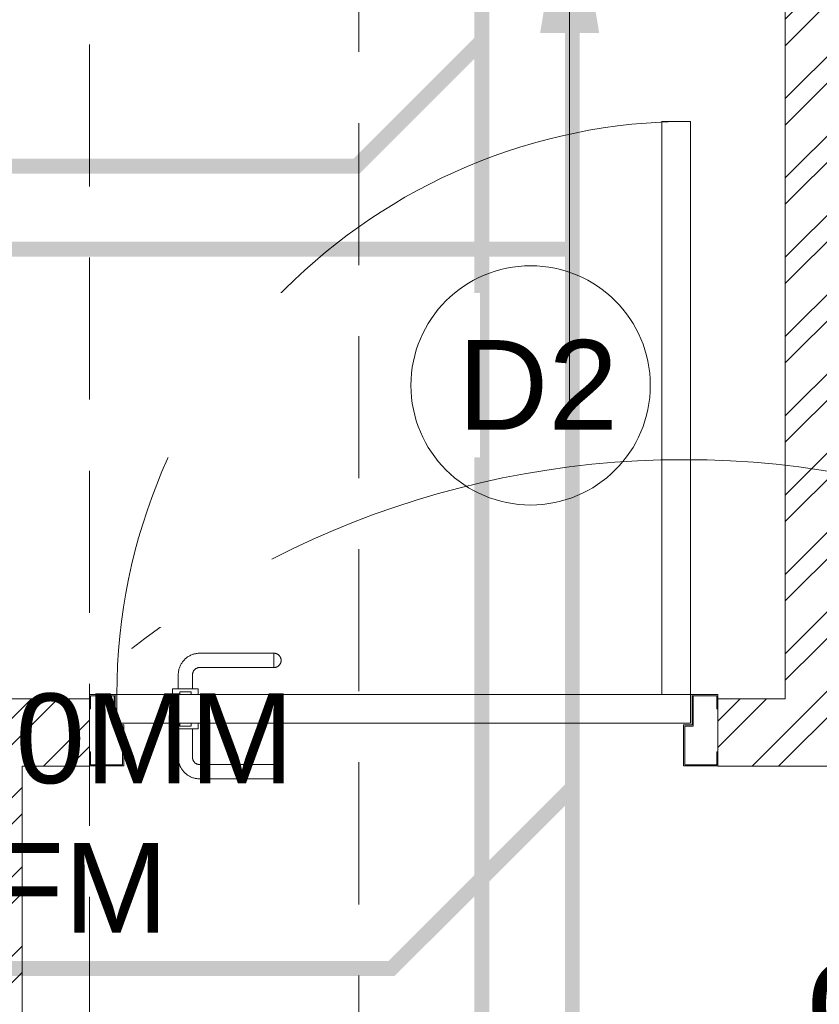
# Model space of a CAD drawing. Header units: inches. Extents: x 105152 to 158499, y 12149 to 30915.
# Tile 203 of 256: x 126905 to 126959, y 21484 to 21549. Entities that reach past the tile are written whole.
import ezdxf

# ---------------------------------------------------------------- set-up
doc = ezdxf.new("R2010")
doc.units = ezdxf.units.IN
doc.header["$MEASUREMENT"] = 0
doc.linetypes.add('HIDDEN', pattern=[0.375, 0.25, -0.125])
for name, color, linetype, lineweight in [('AR - PLAN', 251, 'Continuous', 5), ('BEAM', 173, 'Continuous', 5), ('COVERAGE ', 251, 'Continuous', 5), ('DRAINAGE ', 7, 'Continuous', 9), ('HVAC SERVICE', 1, 'Continuous', 35), ('HVAC TEXT PP', 104, 'Continuous', 20), ('PD_BRICK WALL_115', 134, 'Continuous', 30), ('PD_DOOR', 42, 'Continuous', 25), ('PD_HATCH', 45, 'Continuous', 9), ('PP- 75DIA Soil Waste Sewer pipe', 90, 'Continuous', 9), ('PP-Soil Pipe', 1, 'Continuous', 25), ('PP-TEXT', 7, 'Continuous', 40)]:
    doc.layers.add(name, color=color, linetype=linetype, lineweight=lineweight)
doc.layers.add('PD_025_TEXT', color=61, linetype='Continuous')
doc.layers.add('PP-SPRINKLER', color=1, linetype='Continuous')
doc.styles.add('Arial', font='GOTHIC.TTF')
doc.styles.get("Standard").update_dxf_attribs({"font": 'arial.ttf', "height": 6})
doc.styles.add('style1', font='arial.ttf', dxfattribs={"height": 500})
doc.dimstyles.new('ISO-10', dxfattribs={"dimtxt": 6, "dimasz": 0.5, "dimexe": 1.25, "dimexo": 0.625, "dimtad": 1, "dimtoh": 1, "dimdec": 1, "dimlunit": 4, "dimtxsty": 'Standard', "dimblk": 'ARCHTICK', "dimcen": 2.5, "dimclrt": 3, "dimadec": 0, "dimazin": 0, "dimtfac": 1, "dimtdec": 1, "dimtmove": 1, "dimatfit": 3, "dimfxl": 1, "dimarcsym": 0})

# ---------------------------------------------------------------- blocks, each defined once
blk = doc.blocks.new('PP-CEILING PENDANT')
at = {"layer": 'COVERAGE ', "color": 8, "lineweight": 5}
blk.add_circle((0, 0), 1700, dxfattribs=at)
blk = doc.blocks.new('HVAC SERVICE')
at = {"layer": 'HVAC TEXT PP', "insert": (704.153, -98.15), "char_height": 6, "attachment_point": 1, "bg_fill": 2}
blk.add_mtext_dynamic_manual_height_columns('\\pxql;300X300MM\\P1000 CFM', width=135.31116, gutter_width=50, heights=[-16], dxfattribs=at)
blk = doc.blocks.new('_ArchTick')
at = {"color": 0, "linetype": 'ByBlock', "const_width": 0.15}
blk.add_lwpolyline([(-0.5, -0.5), (0.5, 0.5)], dxfattribs=at)
blk = doc.blocks.new('door 1')
at = {"layer": 'PD_DOOR', "color": 251, "lineweight": 5}
for p, q in [((160472.9, 15356.5), (160472.9, 15360.1)), ((160472.9, 15360.1), (160472.9, 15356.5)), ((160602.9, 15360.1), (160472.9, 15360.1)), ((160472.9, 15360.1), (160472.9, 15359.7)), ((160472.9, 15335.1), (160472.9, 15360.1)), ((160472.9, 15359.7), (160472.9, 15335.6)), ((159755.9, 15337.6), (159695.9, 15337.6)), ((159695.9, 15337.6), (159695.9, 15312.6)), ((159695.9, 15312.6), (159695.9, 15337.6)), ((159695.9, 15337.6), (159755.9, 15337.6)), ((159695.9, 15212.6), (159695.9, 15337.6)), ((159697.9, 15312.6), (159697.9, 15335.6)), ((159697.9, 15335.6), (159753.9, 15335.6)), ((159753.9, 15335.6), (159697.9, 15335.6)), ((159697.9, 15335.6), (159697.9, 15312.6)), ((159753.9, 15335.6), (159753.9, 15267.6)), ((159753.9, 15267.6), (159753.9, 15335.6)), ((159755.9, 15265.6), (159755.9, 15337.6)), ((159755.9, 15337.6), (159755.9, 15265.6)), ((160472.9, 15335.1), (160472.9, 15338.8)), ((160472.9, 15338.8), (160472.9, 15335.1)), ((160472.9, 15335.6), (160472.9, 15335.1)), ((160472.9, 15335.1), (160602.9, 15335.1)), ((160795.9, 15337.6), (160735.9, 15337.6)), ((160735.9, 15337.6), (160735.9, 15265.6)), ((160735.9, 15265.6), (160735.9, 15337.6)), ((160735.9, 15337.6), (160795.9, 15337.6)), ((160737.9, 15267.6), (160737.9, 15335.6)), ((160737.9, 15335.6), (160793.9, 15335.6)), ((160793.9, 15335.6), (160737.9, 15335.6)), ((160737.9, 15335.6), (160737.9, 15267.6)), ((160793.9, 15335.6), (160793.9, 15312.6)), ((160793.9, 15312.6), (160793.9, 15335.6)), ((160795.9, 15312.6), (160795.9, 15337.6)), ((160795.9, 15337.6), (160795.9, 15312.6)), ((160795.9, 15337.6), (160795.9, 15212.6)), ((160615.4, 15322.6), (160615.4, 15272.6)), ((160640.4, 15272.6), (160640.4, 15322.6)), ((159695.9, 15312.6), (159697.9, 15312.6)), ((159697.9, 15312.6), (159695.9, 15312.6)), ((160793.9, 15312.6), (160795.9, 15312.6)), ((160795.9, 15312.6), (160793.9, 15312.6)), ((159753.9, 15267.6), (159738.9, 15267.6)), ((159738.9, 15267.6), (159738.9, 15214.6)), ((159738.9, 15214.6), (159738.9, 15267.6)), ((159738.9, 15267.6), (159753.9, 15267.6)), ((159740.9, 15212.6), (159740.9, 15265.6)), ((159740.9, 15265.6), (159755.9, 15265.6)), ((159755.9, 15265.6), (159740.9, 15265.6)), ((159740.9, 15265.6), (159740.9, 15212.6)), ((160747.9, 15262.6), (159743.9, 15262.6)), ((159743.9, 15262.6), (159743.9, 15212.6)), ((160747.9, 15262.6), (159743.9, 15262.6)), ((159743.9, 15262.6), (159743.9, 15212.6)), ((160605.4, 15272.6), (160605.4, 15262.6)), ((160622.1, 15272.6), (160605.4, 15272.6)), ((160605.4, 15272.6), (160622.1, 15272.6)), ((160650.4, 15262.6), (160605.4, 15262.6)), ((160605.4, 15262.6), (160650.4, 15262.6)), ((160640.4, 15272.6), (160615.4, 15272.6)), ((160615.4, 15272.6), (160621.7, 15272.6)), ((160617.9, 15267.6), (160617.9, 15262.6)), ((160637.9, 15267.6), (160617.9, 15267.6)), ((160617.9, 15267.6), (160637.9, 15267.6)), ((160637.9, 15262.6), (160617.9, 15262.6)), ((160617.9, 15262.6), (160637.9, 15262.6)), ((160621.7, 15272.6), (160624.7, 15272.6)), ((160624.7, 15272.6), (160627.9, 15272.6)), ((160627.9, 15272.6), (160631.2, 15272.6)), ((160627.9, 15272.6), (160650.4, 15272.6)), ((160631.2, 15272.6), (160634.2, 15272.6)), ((160650.4, 15272.6), (160633.8, 15272.6)), ((160634.2, 15272.6), (160640.4, 15272.6)), ((160637.9, 15262.6), (160637.9, 15267.6)), ((160650.4, 15262.6), (160650.4, 15272.6)), ((160735.9, 15265.6), (160750.9, 15265.6)), ((160750.9, 15265.6), (160735.9, 15265.6)), ((160752.9, 15267.6), (160737.9, 15267.6)), ((160737.9, 15267.6), (160752.9, 15267.6)), ((160747.9, 15212.6), (160747.9, 15262.6)), ((160747.9, 15262.6), (160747.9, 15212.6)), ((160750.9, 15265.6), (160750.9, 15212.6)), ((160750.9, 15212.6), (160750.9, 15265.6)), ((160752.9, 15214.6), (160752.9, 15267.6)), ((160752.9, 15267.6), (160752.9, 15214.6)), ((159697.9, 15237.6), (159695.9, 15237.6)), ((159695.9, 15237.6), (159695.9, 15212.6)), ((159695.9, 15212.6), (159695.9, 15237.6)), ((159695.9, 15237.6), (159697.9, 15237.6)), ((159697.9, 15214.6), (159697.9, 15237.6)), ((159697.9, 15237.6), (159697.9, 15214.6)), ((160795.9, 15237.6), (160793.9, 15237.6)), ((160793.9, 15237.6), (160793.9, 15214.6)), ((160793.9, 15214.6), (160793.9, 15237.6)), ((160793.9, 15237.6), (160795.9, 15237.6)), ((160795.9, 15212.6), (160795.9, 15237.6)), ((160795.9, 15237.6), (160795.9, 15212.6)), ((159695.9, 15212.6), (159740.9, 15212.6)), ((159740.9, 15212.6), (159695.9, 15212.6)), ((159695.9, 15212.6), (159743.9, 15212.6)), ((159743.9, 15212.6), (159695.9, 15212.6)), ((159738.9, 15214.6), (159697.9, 15214.6)), ((159697.9, 15214.6), (159738.9, 15214.6)), ((159793.9, 15212.6), (159743.9, 15212.6)), ((159743.9, 15212.6), (159743.9, 14208.6)), ((159743.9, 15212.6), (160747.9, 15212.6)), ((159743.9, 15212.6), (159793.9, 15212.6)), ((159743.9, 15212.6), (159793.9, 15212.6)), ((159793.9, 15212.6), (159743.9, 15212.6)), ((159793.9, 14208.6), (159793.9, 15212.6)), ((159793.9, 15212.6), (160747.9, 15212.6)), ((159793.9, 15212.6), (160747.9, 15212.6)), ((160747.9, 15212.6), (159793.9, 15212.6)), ((160605.4, 15212.6), (160605.4, 15202.6)), ((160605.4, 15212.6), (160650.4, 15212.6)), ((160639.2, 15212.6), (160605.4, 15212.6)), ((160617.9, 15212.6), (160617.9, 15207.6)), ((160617.9, 15212.6), (160637.9, 15212.6)), ((160618.3, 15212.6), (160617.9, 15212.6)), ((160637.9, 15212.6), (160618.3, 15212.6)), ((160637.9, 15207.6), (160637.9, 15212.6)), ((160650.4, 15212.6), (160639.2, 15212.6)), ((160650.4, 15202.6), (160650.4, 15212.6)), ((160747.9, 15212.6), (160795.9, 15212.6)), ((160795.9, 15212.6), (160747.9, 15212.6)), ((160750.9, 15212.6), (160795.9, 15212.6)), ((160795.9, 15212.6), (160750.9, 15212.6)), ((160793.9, 15214.6), (160752.9, 15214.6)), ((160752.9, 15214.6), (160793.9, 15214.6)), ((160605.4, 15202.6), (160650.4, 15202.6)), ((160650.4, 15202.6), (160605.4, 15202.6)), ((160615.4, 15202.6), (160615.4, 15177.6)), ((160615.4, 15202.6), (160640.4, 15202.6)), ((160640.4, 15202.6), (160615.4, 15202.6)), ((160617.9, 15207.6), (160637.9, 15207.6)), ((160637.9, 15207.6), (160617.9, 15207.6)), ((160640.4, 15177.6), (160640.4, 15202.6)), ((160472.9, 15165.1), (160472.9, 15161.5)), ((160472.9, 15161.5), (160472.9, 15165.1)), ((160602.9, 15165.1), (160472.9, 15165.1)), ((160472.9, 15165.1), (160472.9, 15164.7)), ((160472.9, 15140.1), (160472.9, 15165.1)), ((160472.9, 15164.7), (160472.9, 15140.6)), ((160472.9, 15143.8), (160472.9, 15140.1)), ((160472.9, 15140.1), (160472.9, 15143.8)), ((160472.9, 15140.6), (160472.9, 15140.1)), ((160472.9, 15140.1), (160602.9, 15140.1)), ((159743.9, 14208.6), (159793.9, 14208.6))]:
    blk.add_line(p, q, dxfattribs=at)
at = {"layer": 'PD_DOOR', "color": 251, "lineweight": 5, "flags": 128}
for points in [[(160460.4, 15347.6), (160460.5, 15348.1), (160460.5, 15348.6), (160460.5, 15349.1), (160460.6, 15349.6), (160460.7, 15350.1), (160460.8, 15350.6), (160460.9, 15351.1), (160461.1, 15351.6), (160461.2, 15352), (160461.4, 15352.5), (160461.6, 15353), (160461.9, 15353.4), (160462.1, 15353.9), (160462.4, 15354.3), (160462.6, 15354.7), (160462.9, 15355.1), (160463.2, 15355.5), (160463.5, 15355.9), (160463.9, 15356.3), (160464.2, 15356.6), (160464.6, 15357), (160465, 15357.3), (160465.4, 15357.6), (160465.8, 15357.9), (160466.2, 15358.2), (160466.6, 15358.4), (160467, 15358.7), (160467.5, 15358.9), (160467.9, 15359.1), (160468.4, 15359.3), (160468.9, 15359.5), (160469.4, 15359.6), (160469.8, 15359.8), (160470.3, 15359.9), (160470.8, 15360), (160471.3, 15360), (160471.8, 15360.1), (160472.3, 15360.1), (160472.8, 15360.1), (160472.9, 15360.1)], [(160640.4, 15322.6), (160640.4, 15324.1), (160640.3, 15325.6), (160640.2, 15327.1), (160640, 15328.6), (160639.7, 15330.1), (160639.4, 15331.6), (160639, 15333), (160638.5, 15334.4), (160638, 15335.9), (160637.5, 15337.2), (160636.9, 15338.6), (160636.2, 15340), (160635.5, 15341.3), (160634.7, 15342.6), (160633.9, 15343.8), (160633, 15345), (160632.1, 15346.2), (160631.1, 15347.4), (160630.1, 15348.5), (160629.1, 15349.5), (160628, 15350.6), (160626.8, 15351.5), (160625.7, 15352.5), (160624.4, 15353.4), (160623.2, 15354.2), (160621.9, 15355), (160620.6, 15355.7), (160619.3, 15356.4), (160617.9, 15357), (160616.5, 15357.6), (160615.1, 15358.1), (160613.7, 15358.6), (160612.2, 15359), (160610.8, 15359.3), (160609.3, 15359.6), (160607.8, 15359.8), (160606.3, 15360), (160604.8, 15360.1), (160603.3, 15360.1), (160602.9, 15360.1)], [(160472.9, 15335.1), (160472.4, 15335.2), (160471.9, 15335.2), (160471.4, 15335.2), (160470.9, 15335.3), (160470.5, 15335.4), (160470, 15335.5), (160469.5, 15335.6), (160469, 15335.8), (160468.5, 15335.9), (160468.1, 15336.1), (160467.6, 15336.3), (160467.2, 15336.6), (160466.7, 15336.8), (160466.3, 15337.1), (160465.9, 15337.3), (160465.5, 15337.6), (160465.1, 15337.9), (160464.7, 15338.2), (160464.3, 15338.6), (160464, 15338.9), (160463.6, 15339.3), (160463.3, 15339.7), (160463, 15340.1), (160462.7, 15340.5), (160462.4, 15340.9), (160462.2, 15341.3), (160461.9, 15341.8), (160461.7, 15342.2), (160461.5, 15342.7), (160461.3, 15343.1), (160461.1, 15343.6), (160461, 15344.1), (160460.8, 15344.5), (160460.7, 15345), (160460.6, 15345.5), (160460.5, 15346), (160460.5, 15346.5), (160460.5, 15347), (160460.4, 15347.5), (160460.4, 15347.6)], [(160602.9, 15335.1), (160603.4, 15335.1), (160603.9, 15335.1), (160604.4, 15335.1), (160604.9, 15335), (160605.4, 15334.9), (160605.9, 15334.8), (160606.4, 15334.7), (160606.9, 15334.5), (160607.3, 15334.3), (160607.8, 15334.2), (160608.3, 15334), (160608.7, 15333.7), (160609.2, 15333.5), (160609.6, 15333.2), (160610, 15333), (160610.4, 15332.7), (160610.8, 15332.4), (160611.2, 15332), (160611.6, 15331.7), (160611.9, 15331.4), (160612.2, 15331), (160612.6, 15330.6), (160612.9, 15330.2), (160613.2, 15329.8), (160613.5, 15329.4), (160613.7, 15329), (160614, 15328.5), (160614.2, 15328.1), (160614.4, 15327.6), (160614.6, 15327.2), (160614.8, 15326.7), (160614.9, 15326.2), (160615.1, 15325.7), (160615.2, 15325.3), (160615.3, 15324.8), (160615.3, 15324.3), (160615.4, 15323.8), (160615.4, 15323.3), (160615.4, 15322.8), (160615.4, 15322.6)], [(160602.9, 15140.1), (160604.4, 15140.2), (160605.9, 15140.3), (160607.4, 15140.4), (160608.9, 15140.6), (160610.4, 15140.9), (160611.9, 15141.2), (160613.3, 15141.6), (160614.7, 15142), (160616.2, 15142.5), (160617.5, 15143.1), (160618.9, 15143.7), (160620.3, 15144.4), (160621.6, 15145.1), (160622.9, 15145.9), (160624.1, 15146.7), (160625.3, 15147.6), (160626.5, 15148.5), (160627.7, 15149.5), (160628.8, 15150.5), (160629.8, 15151.5), (160630.9, 15152.6), (160631.8, 15153.8), (160632.8, 15154.9), (160633.7, 15156.1), (160634.5, 15157.4), (160635.3, 15158.7), (160636, 15160), (160636.7, 15161.3), (160637.3, 15162.7), (160637.9, 15164.1), (160638.4, 15165.5), (160638.9, 15166.9), (160639.3, 15168.3), (160639.6, 15169.8), (160639.9, 15171.3), (160640.1, 15172.8), (160640.3, 15174.2), (160640.4, 15175.7), (160640.4, 15177.2), (160640.4, 15177.6)], [(160615.4, 15177.6), (160615.4, 15177.1), (160615.4, 15176.6), (160615.4, 15176.1), (160615.3, 15175.7), (160615.2, 15175.2), (160615.1, 15174.7), (160615, 15174.2), (160614.8, 15173.7), (160614.6, 15173.2), (160614.5, 15172.8), (160614.3, 15172.3), (160614, 15171.9), (160613.8, 15171.4), (160613.5, 15171), (160613.3, 15170.6), (160613, 15170.2), (160612.7, 15169.8), (160612.3, 15169.4), (160612, 15169), (160611.7, 15168.7), (160611.3, 15168.3), (160610.9, 15168), (160610.5, 15167.7), (160610.1, 15167.4), (160609.7, 15167.1), (160609.3, 15166.9), (160608.8, 15166.6), (160608.4, 15166.4), (160607.9, 15166.2), (160607.5, 15166), (160607, 15165.8), (160606.5, 15165.7), (160606, 15165.5), (160605.6, 15165.4), (160605.1, 15165.3), (160604.6, 15165.3), (160604.1, 15165.2), (160603.6, 15165.2), (160603.1, 15165.1), (160602.9, 15165.1)], [(160460.4, 15152.6), (160460.5, 15153.1), (160460.5, 15153.6), (160460.5, 15154.1), (160460.6, 15154.6), (160460.7, 15155.1), (160460.8, 15155.6), (160460.9, 15156.1), (160461.1, 15156.6), (160461.2, 15157), (160461.4, 15157.5), (160461.6, 15158), (160461.9, 15158.4), (160462.1, 15158.9), (160462.4, 15159.3), (160462.6, 15159.7), (160462.9, 15160.1), (160463.2, 15160.5), (160463.5, 15160.9), (160463.9, 15161.3), (160464.2, 15161.6), (160464.6, 15162), (160465, 15162.3), (160465.4, 15162.6), (160465.8, 15162.9), (160466.2, 15163.2), (160466.6, 15163.4), (160467, 15163.7), (160467.5, 15163.9), (160467.9, 15164.1), (160468.4, 15164.3), (160468.9, 15164.5), (160469.4, 15164.6), (160469.8, 15164.8), (160470.3, 15164.9), (160470.8, 15165), (160471.3, 15165), (160471.8, 15165.1), (160472.3, 15165.1), (160472.8, 15165.1), (160472.9, 15165.1)], [(160472.9, 15140.1), (160472.4, 15140.2), (160471.9, 15140.2), (160471.4, 15140.2), (160470.9, 15140.3), (160470.5, 15140.4), (160470, 15140.5), (160469.5, 15140.6), (160469, 15140.8), (160468.5, 15140.9), (160468.1, 15141.1), (160467.6, 15141.3), (160467.2, 15141.6), (160466.7, 15141.8), (160466.3, 15142.1), (160465.9, 15142.3), (160465.5, 15142.6), (160465.1, 15142.9), (160464.7, 15143.2), (160464.3, 15143.6), (160464, 15143.9), (160463.6, 15144.3), (160463.3, 15144.7), (160463, 15145.1), (160462.7, 15145.5), (160462.4, 15145.9), (160462.2, 15146.3), (160461.9, 15146.8), (160461.7, 15147.2), (160461.5, 15147.7), (160461.3, 15148.1), (160461.1, 15148.6), (160461, 15149.1), (160460.8, 15149.5), (160460.7, 15150), (160460.6, 15150.5), (160460.5, 15151), (160460.5, 15151.5), (160460.5, 15152), (160460.4, 15152.5), (160460.4, 15152.6)]]:
    blk.add_lwpolyline(points, dxfattribs=at)
at = {"layer": 'PD_DOOR', "color": 251, "lineweight": 5}
blk.add_arc((159743.9, 15212.6), 1004, 270, 0, dxfattribs=at)
blk = doc.blocks.new('DOOR1')
at = {"color": 251, "xscale": 0.03818181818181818, "yscale": 0.03818181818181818, "zscale": 0.03818181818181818, "rotation": 90}
blk.add_blockref('door 1', (-2370.944, -8406.748), dxfattribs=at)
blk = doc.blocks.new('FIRST FLOOR PLAN 0')
at = {"layer": 'PD_HATCH', "lineweight": 5}
h = blk.add_hatch(dxfattribs=at)
h.set_pattern_fill('ANSI32', color=251, scale=10)
h.set_pattern_definition([(45, (-550.7706, -242.3818), (-2.65165, 2.65165), []), (45, (-549.0028, -242.3818), (-2.65165, 2.65165), [])])
h.paths.add_polyline_path([(-540, -240.3), (-583.25, -240.3), (-583.25, -244.8), (-540, -244.8)])
h.paths.add_polyline_path([(-625.25, -240.3), (-668.5, -240.3), (-668.5, -244.8), (-625.25, -244.8)], flags=17)
h.paths.add_polyline_path([(-540, -323.5), (-540, -328), (-378, -328), (-378, -323.5), (-531, -323.5), (-531, -234), (-471, -234), (-471, -258), (-466.5, -258), (-466.5, -234), (-387, -234), (-387, -262), (-382.5, -262), (-382.5, -103), (-378, -103), (-378, -98.5), (-387, -98.5), (-387, -225), (-531, -225), (-531, -9), (-540, -9)])
h.paths.add_polyline_path([(-595.5, -332.937), (-591, -332.937), (-591, -328), (-582, -328), (-582, -323.5), (-668.5, -323.5), (-668.5, -168), (-745.5, -168), (-745.5, -172.5), (-673, -172.5), (-673, -323.5), (-729, -323.5), (-729, -328), (-595.5, -328)])
h = blk.add_hatch(dxfattribs=at)
h.set_pattern_fill('ANSI32', color=251, scale=10)
h.set_pattern_definition([(45, (26013.4692, 17879.387), (-2.65165043, 2.65165043), []), (45, (26015.237, 17879.387), (-2.65165043, 2.65165043), [])])
h.paths.add_polyline_path([(-525, -9), (-531, -9), (-531, -45), (-525, -45)])
h.paths.add_polyline_path([(-525, -45), (-531, -45), (-531, -81), (-525, -81)])
h.paths.add_polyline_path([(-531, -81), (-531, -117), (-525, -117), (-525, -81)])
h.paths.add_polyline_path([(-525, -117), (-531, -117), (-531, -153), (-525, -153)])
h.paths.add_polyline_path([(-525, -153), (-531, -153), (-531, -189), (-525, -189)])
h.paths.add_polyline_path([(-525, -189), (-531, -189), (-531, -225), (-525, -225)])
h.paths.add_polyline_path([(-246, -9), (-255, -9), (-255, -98.5), (-259.5, -98.5), (-259.5, -103), (-255, -103), (-255, -113), (-246, -113)])
h.paths.add_polyline_path([(-327, -9), (-331.5, -9), (-331.5, -98.5), (-336, -98.5), (-336, -103), (-301.5, -103), (-301.5, -98.5), (-327, -98.5)])
h.paths.add_polyline_path([(-331.5, -27), (-334.5, -27), (-334.5, -31.5), (-331.5, -31.5)], flags=17)
h.paths.add_polyline_path([(-358.5, -27), (-361.5, -27), (-361.5, -18), (-366, -18), (-366, -27), (-376.5, -27), (-376.5, -31.5), (-358.5, -31.5)])
h.paths.add_polyline_path([(-412.5, -9), (-417, -9), (-417, -25), (-417, -31.5), (-412.5, -31.5), (-412.5, -27)])
h.paths.add_polyline_path([(-121.5, -9), (-126, -9), (-126, -27), (-121.5, -27)])
at = {"layer": 'PD_BRICK WALL_115', "color": 251, "lineweight": 5}
for p, q in [((-336, -103), (-336, -98.5)), ((-336, -98.5), (-336, -103)), ((-336, -103), (-301.5, -103))]:
    blk.add_line(p, q, dxfattribs=at)
blk.add_lwpolyline([(-336, -98.5), (-331.5, -98.5), (-331.5, -9)], dxfattribs=at)
at = {"layer": 'PD_DOOR', "color": 251, "ltscale": 25, "rotation": 90.00000000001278}
blk.add_blockref('DOOR1', (-2645.267, 2853.564), dxfattribs=at)
at = {"layer": 'PD_025_TEXT', "color": 251, "insert": (-481.884, -72.864), "char_height": 3, "width": 128.49522, "attachment_point": 1, "style": 'style1', "bg_fill": 2}
blk.add_mtext('\\pxqc; LADIES TOILET\\P16\'7" X 18\'', dxfattribs=at)
at = {"layer": 'PD_BRICK WALL_115', "color": 251, "lineweight": 5}
blk.add_lwpolyline([(-378, -323.5), (-531, -323.5), (-531, -234), (-471, -234), (-471, -258), (-466.5, -258), (-466.5, -234), (-387, -234), (-387, -262), (-382.5, -262), (-382.5, -103), (-378, -103), (-378, -98.5), (-387, -98.5), (-387, -225), (-531, -225), (-531, -9), (-540, -9), (-540, -323.5), (-540, -323.5)], dxfattribs=at)
at = {"layer": 'PD_DOOR', "color": 251, "lineweight": 5}
blk.add_circle((-348.513, -77.547), 8, dxfattribs=at)
at = {"layer": 'PD_DOOR', "color": 251, "insert": (-353.381, -74.515), "char_height": 6, "width": 47.14184, "attachment_point": 1}
blk.add_mtext('D2', dxfattribs=at)
blk = doc.blocks.new('columns2')
at = {"layer": 'PD_HATCH', "color": 173, "linetype": 'HIDDEN', "lineweight": 5, "ltscale": 38}
for p, q in [((738, 48), (738, -95)), ((756, -95), (756, 48))]:
    blk.add_line(p, q, dxfattribs=at)
blk = doc.blocks.new('DRAINAGE')
at = {"layer": 'PP- 75DIA Soil Waste Sewer pipe', "ltscale": 0.015, "const_width": 1}
for points in [[(679.541, 631.038), (679.541, 411.178)], [(679.541, 576.664), (537.787, 576.664)], [(631.197, 528.547), (667.456, 528.547), (679.541, 540.632)]]:
    blk.add_lwpolyline(points, dxfattribs=at)
at = {"layer": 'PP-Soil Pipe', "color": 1, "ltscale": 0.015, "const_width": 1}
blk.add_lwpolyline([(673.486, 631.278), (673.486, 446.397)], dxfattribs=at)
at = {"layer": 'PP-Soil Pipe', "color": 1, "ltscale": 0.015}
blk.add_lwpolyline([(503.171, 582.209, 1, 1, 0), (665.12, 582.209, 1, 1, 0), (673.486, 590.576, 1, 1, 0)], format="xyseb", dxfattribs=at)
at = {"layer": 'PP-TEXT', "char_height": 6, "width": 79.39154, "attachment_point": 7, "style": 'Arial', "bg_fill": 2}
for s, insert in [('\\pxql;{\\fTimes New Roman|b0|i0|c0|p34;%%C75MM SWP }', (577.059, 554.144, -0.002)), ('\\pxql;{\\fTimes New Roman|b0|i0|c0|p34;%%C110MM WWP }', (695.203, 522.885))]:
    blk.add_mtext(s, dxfattribs=dict(at, insert=insert))
at = {"layer": 'PP- 75DIA Soil Waste Sewer pipe', "ltscale": 0.015}
blk.add_leader([(679.363, 603.116), (679.363, 566.151)], dimstyle='ISO-10', override={"dimasz": 12, "dimgap": 0.625, "dimtad": 0}, dxfattribs=at)

msp = doc.modelspace()

# ---------------------------------------------------------------- block references
at = {"layer": 'PP-SPRINKLER', "xscale": -0.03543314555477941, "yscale": 0.03543314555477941, "zscale": 35.43314555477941}
msp.add_blockref('PP-CEILING PENDANT', (126949.901, 21459.748), dxfattribs=at)

# ---------------------------------------------------------------- next in the draw order: block references
at = {"layer": 'HVAC SERVICE'}
msp.add_blockref('HVAC SERVICE', (126172.161, 21602.498), dxfattribs=at)

# ---------------------------------------------------------------- next in the draw order: block references
at = {"layer": 'DRAINAGE '}
msp.add_blockref('DRAINAGE', (126262.893, 20957.406), dxfattribs=at)

# ---------------------------------------------------------------- next in the draw order: block references
at = {"layer": 'AR - PLAN', "color": 251}
msp.add_blockref('FIRST FLOOR PLAN 0', (127288.161, 21602.498), dxfattribs=at)

# ---------------------------------------------------------------- next in the draw order: block references
at = {"layer": 'BEAM'}
msp.add_blockref('columns2', (126172.162, 21542.498), dxfattribs=at)

doc.saveas('drawing.dxf')
